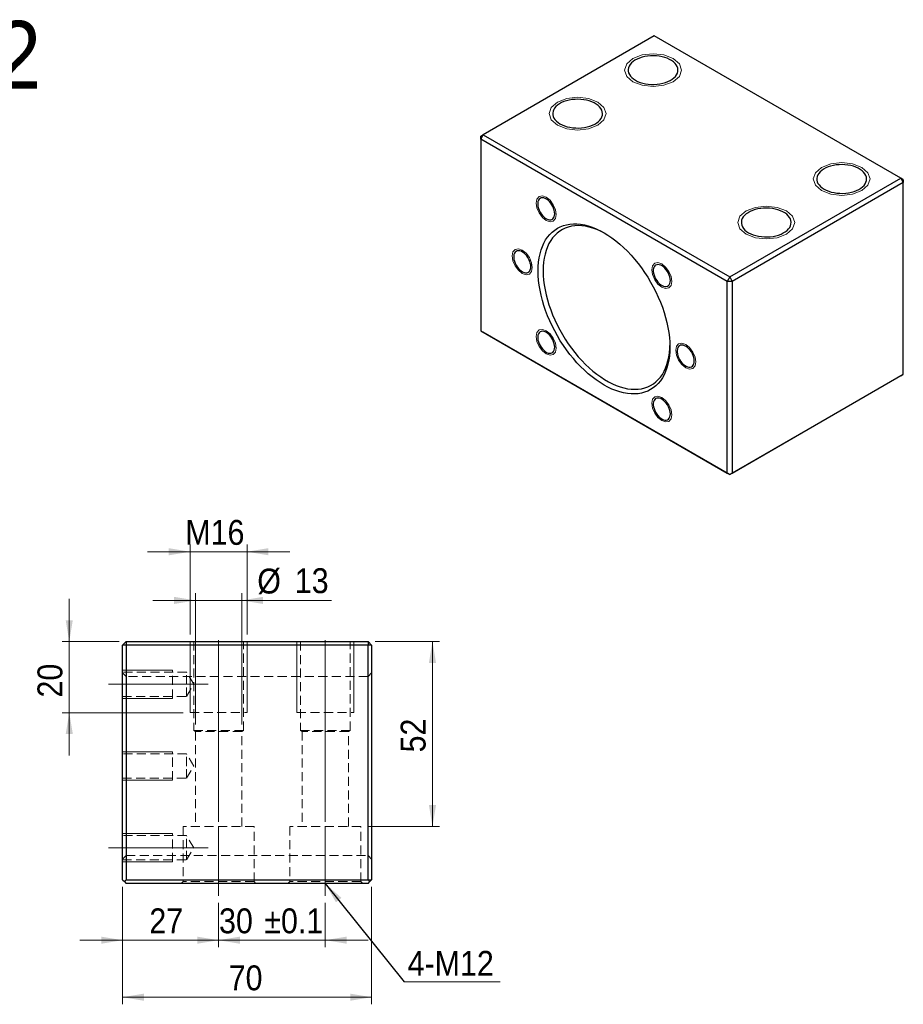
# Model space of a CAD drawing. Header units: millimetres. Extents: x 61 to 548, y 106 to 383.
# Tile 2 of 2: x 299 to 548, y 107 to 383. Entities that reach past the tile are written whole.
import ezdxf

# ---------------------------------------------------------------- set-up
doc = ezdxf.new("R2010")
doc.units = ezdxf.units.MM
doc.header["$LTSCALE"] = 2
doc.linetypes.add('CENTERX2', pattern=[20.32, 12.7, -2.54, 2.54, -2.54])
doc.linetypes.add('HIDDEN', pattern=[1.905, 1.27, -0.635])
doc.styles.add('SLDTEXTSTYLE0', font='GOTHIC.TTF', dxfattribs={"width": 0.913})
doc.styles.get("Standard").update_dxf_attribs({"font": 'GOTHIC.TTF'})
doc.dimstyles.new('SLDDIMSTYLE0', dxfattribs={"dimtxt": 7, "dimasz": 6, "dimexe": 0, "dimexo": 0.0625, "dimgap": 1.75, "dimtad": 1, "dimdec": 1, "dimrnd": 1e-09, "dimzin": 12, "dimdsep": 46, "dimtxsty": 'SLDTEXTSTYLE0', "dimsah": 1, "dimcen": 0.09, "dimadec": 0, "dimazin": 3, "dimtol": 1, "dimtp": 0.1, "dimtm": 0.1, "dimtfac": 1, "dimtdec": 1, "dimtmove": 0, "dimatfit": 0, "dimfxl": 0, "dimfrac": 2, "dimtolj": 1, "dimarcsym": 0})
doc.dimstyles.new('SLDDIMSTYLE5', dxfattribs={"dimtxt": 7, "dimasz": 6, "dimexe": 0, "dimexo": 0.0625, "dimgap": 1.75, "dimtad": 1, "dimrnd": 1e-09, "dimzin": 12, "dimdsep": 46, "dimtxsty": 'SLDTEXTSTYLE0', "dimsah": 1, "dimcen": 0.09, "dimadec": 0, "dimazin": 3, "dimtfac": 1, "dimtofl": 0, "dimtmove": 0, "dimatfit": 3, "dimfxl": 0, "dimfrac": 2, "dimtolj": 1, "dimtzin": 12, "dimarcsym": 0})
doc.dimstyles.new('SLDDIMSTYLE7', dxfattribs={"dimtxt": 0.18, "dimasz": 6, "dimexe": 0, "dimexo": 0.0625, "dimgap": 0, "dimtad": 0, "dimtih": 1, "dimtoh": 1, "dimdec": 0, "dimrnd": 1e-09, "dimzin": 0, "dimdsep": 46, "dimtxsty": 'Standard', "dimsah": 1, "dimcen": 0.09, "dimadec": 0, "dimazin": 0, "dimtfac": 6, "dimtdec": 0, "dimtofl": 0, "dimtmove": 0, "dimatfit": 3, "dimfxl": 0, "dimfrac": 2, "dimtolj": 1, "dimtzin": 0, "dimarcsym": 0})
doc.dimstyles.new('SLDDIMSTYLE8', dxfattribs={"dimtxt": 7, "dimasz": 6, "dimexe": 0, "dimexo": 0.0625, "dimgap": 1.75, "dimtad": 1, "dimrnd": 1e-09, "dimzin": 12, "dimdsep": 46, "dimtxsty": 'SLDTEXTSTYLE0', "dimsah": 1, "dimcen": 0.09, "dimadec": 0, "dimazin": 3, "dimtfac": 1, "dimtmove": 0, "dimatfit": 0, "dimfxl": 0, "dimfrac": 2, "dimtolj": 1, "dimtzin": 12, "dimarcsym": 0})

# ---------------------------------------------------------------- blocks, each defined once
blk = doc.blocks.new('_D_8')
at = {"color": 7, "linetype": 'Continuous', "lineweight": 18}
for p, q in [((328.03, 139.65), (328.03, 122.68)), ((355.03, 135.15), (355.03, 122.68)), ((328.03, 124.68), (316.03, 124.68)), ((328.03, 124.68), (355.03, 124.68)), ((355.03, 124.68), (367.03, 124.68))]:
    blk.add_line(p, q, dxfattribs=at)
for points in [[(328.03, 124.68), (322.03, 125.68), (322.03, 123.68)], [(355.03, 124.68), (361.03, 123.68), (361.03, 125.68)]]:
    blk.add_solid(points, dxfattribs=at)
at = {"color": 7, "linetype": 'Continuous', "lineweight": 18, "insert": (335.56, 133.62), "char_height": 7, "attachment_point": 1, "style": 'SLDTEXTSTYLE0'}
blk.add_mtext('27', dxfattribs=at)
blk = doc.blocks.new('_D_9')
at = {"color": 7, "linetype": 'Continuous', "lineweight": 18}
for p, q in [((355.03, 135.15), (355.03, 122.68)), ((385.03, 135.15), (385.03, 122.68)), ((355.03, 124.68), (343.03, 124.68)), ((355.03, 124.68), (385.03, 124.68)), ((385.03, 124.68), (397.03, 124.68))]:
    blk.add_line(p, q, dxfattribs=at)
for points in [[(355.03, 124.68), (349.03, 125.68), (349.03, 123.68)], [(385.03, 124.68), (391.03, 123.68), (391.03, 125.68)]]:
    blk.add_solid(points, dxfattribs=at)
at = {"color": 7, "linetype": 'Continuous', "lineweight": 18, "char_height": 7, "attachment_point": 1, "style": 'SLDTEXTSTYLE0'}
for s, insert in [('30', (355.15, 133.62)), (' ±0.1', (365.5, 133.62))]:
    blk.add_mtext(s, dxfattribs=dict(at, insert=insert))
blk = doc.blocks.new('_D_10')
at = {"color": 7, "linetype": 'Continuous', "lineweight": 18}
for p, q in [((328.03, 139.65), (328.03, 106.65)), ((398.03, 139.65), (398.03, 106.65)), ((328.03, 108.65), (398.03, 108.65))]:
    blk.add_line(p, q, dxfattribs=at)
for points in [[(328.03, 108.65), (334.03, 107.65), (334.03, 109.65)], [(398.03, 108.65), (392.03, 109.65), (392.03, 107.65)]]:
    blk.add_solid(points, dxfattribs=at)
at = {"color": 7, "linetype": 'Continuous', "lineweight": 18, "insert": (357.86, 117.59), "char_height": 7, "attachment_point": 1, "style": 'SLDTEXTSTYLE0'}
blk.add_mtext('70', dxfattribs=at)
blk = doc.blocks.new('_D_11')
at = {"color": 7, "linetype": 'Continuous', "lineweight": 18}
for p, q in [((347.03, 210.65), (347.03, 235.9)), ((363.03, 210.65), (363.03, 235.9)), ((347.03, 233.9), (335.03, 233.9)), ((347.03, 233.9), (363.03, 233.9)), ((363.03, 233.9), (375.03, 233.9))]:
    blk.add_line(p, q, dxfattribs=at)
for points in [[(347.03, 233.9), (341.03, 234.9), (341.03, 232.9)], [(363.03, 233.9), (369.03, 232.9), (369.03, 234.9)]]:
    blk.add_solid(points, dxfattribs=at)
at = {"color": 7, "linetype": 'Continuous', "lineweight": 18, "insert": (345.67, 242.84), "char_height": 7, "attachment_point": 1, "style": 'SLDTEXTSTYLE0'}
blk.add_mtext('M16', dxfattribs=at)
blk = doc.blocks.new('_D_12')
at = {"color": 7, "linetype": 'Continuous', "lineweight": 18}
for p, q in [((313.04, 208.65), (313.04, 220.65)), ((327.03, 208.65), (311.04, 208.65)), ((313.04, 208.65), (313.04, 188.65)), ((345.03, 188.65), (311.04, 188.65)), ((313.04, 188.65), (313.04, 176.65))]:
    blk.add_line(p, q, dxfattribs=at)
for points in [[(313.04, 208.65), (314.04, 214.65), (312.04, 214.65)], [(313.04, 188.65), (312.04, 182.65), (314.04, 182.65)]]:
    blk.add_solid(points, dxfattribs=at)
at = {"color": 7, "linetype": 'Continuous', "lineweight": 18, "insert": (304.1, 192.91), "char_height": 7, "attachment_point": 1, "rotation": 90, "style": 'SLDTEXTSTYLE0'}
blk.add_mtext('20', dxfattribs=at)
blk = doc.blocks.new('_D_13')
at = {"color": 7, "linetype": 'Continuous', "lineweight": 18}
for p, q in [((399.03, 208.65), (417.16, 208.65)), ((415.16, 208.65), (415.16, 156.65)), ((397.03, 156.65), (417.16, 156.65))]:
    blk.add_line(p, q, dxfattribs=at)
for points in [[(415.16, 208.65), (414.16, 202.65), (416.16, 202.65)], [(415.16, 156.65), (416.16, 162.65), (414.16, 162.65)]]:
    blk.add_solid(points, dxfattribs=at)
at = {"color": 7, "linetype": 'Continuous', "lineweight": 18, "insert": (406.22, 177.48), "char_height": 7, "attachment_point": 1, "rotation": 90, "style": 'SLDTEXTSTYLE0'}
blk.add_mtext('52', dxfattribs=at)
blk = doc.blocks.new('_D_14')
at = {"color": 7, "linetype": 'Continuous', "lineweight": 18}
for p, q in [((348.53, 185.35), (348.53, 222.21)), ((361.53, 185.35), (361.53, 222.21)), ((348.53, 220.21), (336.53, 220.21)), ((348.53, 220.21), (361.53, 220.21)), ((361.53, 220.21), (386.8, 220.21))]:
    blk.add_line(p, q, dxfattribs=at)
for points in [[(348.53, 220.21), (342.53, 221.21), (342.53, 219.21)], [(361.53, 220.21), (367.53, 219.21), (367.53, 221.21)]]:
    blk.add_solid(points, dxfattribs=at)
at = {"color": 7, "linetype": 'Continuous', "lineweight": 18, "char_height": 7, "attachment_point": 1, "style": 'SLDTEXTSTYLE0'}
for s, insert in [('%%c', (365.9, 229.15)), ('13', (376.45, 229.26))]:
    blk.add_mtext(s, dxfattribs=dict(at, insert=insert))
blk = doc.blocks.new('SW_NOTE_1')
at = {"color": 0, "linetype": 'Continuous', "lineweight": 0}
blk.add_line((26.95, 0), (0, 0), dxfattribs=at)
at = {"color": 0, "linetype": 'Continuous', "lineweight": 0, "insert": (0.98, 8.71), "char_height": 7, "attachment_point": 1, "style": 'SLDTEXTSTYLE0'}
blk.add_mtext('4-M12', dxfattribs=at)

msp = doc.modelspace()

# ---------------------------------------------------------------- linework, layer by layer
at = {"color": 7, "linetype": 'Continuous', "lineweight": 25}
for p, q in [((477.520796, 378.911262), (429.437532, 351.153384)), ((546.817258, 338.907265), (477.520796, 378.911262)), ((429.437532, 351.153384), (428.730424, 350.74505)), ((428.730426, 349.928641), (428.730424, 350.74505)), ((428.730426, 349.928641), (429.437532, 351.153384)), ((498.026889, 309.924645), (428.730426, 349.928641)), ((428.730426, 349.928641), (428.730426, 296.036945)), ((429.437532, 351.153384), (498.733995, 311.149388)), ((498.733995, 311.149388), (546.817258, 338.907265)), ((546.817258, 338.907265), (547.524367, 337.682521)), ((547.524364, 338.498929), (546.817258, 338.907265)), ((547.524364, 338.498929), (547.524367, 337.682521)), ((547.524367, 337.682521), (499.441103, 309.924643)), ((547.524367, 283.790824), (547.524367, 337.682521)), ((498.733995, 311.149388), (498.026889, 309.924645)), ((498.733995, 311.149388), (499.441103, 309.924643)), ((499.441103, 309.924643), (498.026889, 309.924645)), ((498.026889, 256.032949), (498.026889, 309.924645)), ((499.441103, 309.924643), (499.441103, 256.032947)), ((428.730426, 296.036945), (498.026889, 256.032949)), ((428.730426, 296.036882), (428.730426, 296.036945)), ((428.730426, 296.036882), (429.437532, 295.628609)), ((498.733995, 255.624613), (429.437532, 295.628609)), ((546.817258, 283.38249), (498.733995, 255.624613)), ((499.441103, 256.032947), (547.524367, 283.790824)), ((546.817258, 283.38249), (547.524364, 283.79076)), ((547.524367, 283.790824), (547.524364, 283.79076)), ((498.026889, 256.032949), (498.733997, 255.62468)), ((498.733997, 255.62468), (498.733995, 255.624613)), ((498.733997, 255.62468), (499.441103, 256.032947)), ((329.033137, 208.652602), (328.033139, 207.652603)), ((328.033139, 141.6526), (328.033139, 207.652603)), ((329.033137, 207.652603), (328.033139, 207.652603)), ((329.033137, 208.652602), (397.033141, 208.652602)), ((329.033137, 208.652602), (329.033137, 207.652603)), ((397.033141, 207.652603), (329.033137, 207.652603)), ((329.033137, 207.652603), (329.033137, 141.6526)), ((397.033141, 208.652602), (397.033141, 207.652603)), ((398.033139, 207.652603), (397.033141, 208.652602)), ((398.033139, 207.652603), (397.033141, 207.652603)), ((397.033141, 141.6526), (397.033141, 207.652603)), ((398.033139, 207.652603), (398.033139, 141.6526)), ((328.033139, 141.6526), (328.53314, 141.152603)), ((328.53314, 141.152603), (329.033137, 141.6526)), ((329.033137, 141.6526), (397.033141, 141.6526)), ((397.033141, 141.6526), (397.533138, 141.152603)), ((397.533138, 141.152603), (398.033139, 141.6526)), ((328.53314, 141.152603), (329.033137, 140.652602)), ((397.033141, 140.652602), (329.033137, 140.652602)), ((397.033141, 140.652602), (397.533138, 141.152603))]:
    msp.add_line(p, q, dxfattribs=at)
at = {"color": 7, "linetype": 'CENTERX2', "lineweight": 18}
for p, q in [((355.033139, 183.652601), (355.033139, 212.652601)), ((385.033139, 183.652601), (385.033139, 212.652601)), ((346.033139, 196.633572), (324.033139, 196.633572)), ((346.033139, 196.633572), (352.076065, 196.633572)), ((355.033139, 183.652601), (355.033139, 183.352171)), ((355.033139, 183.352171), (355.033139, 156.652601)), ((385.033139, 183.652601), (385.033139, 183.352171)), ((385.033139, 183.352171), (385.033139, 156.652601)), ((355.033139, 156.652601), (355.033139, 137.152601)), ((385.033139, 156.652601), (385.033139, 137.152601)), ((346.033139, 150.671631), (324.033139, 150.671631)), ((346.033139, 150.671631), (352.076065, 150.671631))]:
    msp.add_line(p, q, dxfattribs=at)
at = {"color": 7, "linetype": 'Continuous', "lineweight": 18}
for p, q in [((347.033139, 208.652601), (347.033139, 188.652601)), ((347.033139, 208.652601), (347.033139, 188.652601)), ((363.033139, 208.652601), (363.033139, 188.652601)), ((363.033139, 208.652601), (363.033139, 188.652601)), ((377.033139, 208.652601), (377.033139, 188.652601)), ((377.033139, 208.652601), (377.033139, 188.652601)), ((393.033139, 208.652601), (393.033139, 188.652601)), ((393.033139, 208.652601), (393.033139, 188.652601)), ((328.033139, 200.633572), (342.033139, 200.633572)), ((328.033139, 200.633572), (342.033139, 200.633572)), ((328.033139, 192.633572), (342.033139, 192.633572)), ((328.033139, 192.633572), (342.033139, 192.633572)), ((328.033139, 177.652601), (342.033139, 177.652601)), ((328.033139, 177.652601), (342.033139, 177.652601)), ((328.033139, 169.652601), (342.033139, 169.652601)), ((328.033139, 169.652601), (342.033139, 169.652601)), ((328.033139, 154.671631), (342.033139, 154.671631)), ((328.033139, 154.671631), (342.033139, 154.671631)), ((328.033139, 146.671631), (342.033139, 146.671631)), ((328.033139, 146.671631), (342.033139, 146.671631))]:
    msp.add_line(p, q, dxfattribs=at)
at = {"color": 7, "linetype": 'HIDDEN', "lineweight": 18}
for p, q in [((348.033139, 208.652602), (348.033139, 183.652601)), ((362.033139, 183.652601), (362.033139, 208.652602)), ((378.033139, 208.652602), (378.033139, 183.652601)), ((392.033138, 183.652601), (392.033138, 208.652602)), ((346.033138, 200.033573), (328.033139, 200.033573)), ((329.033137, 198.852602), (328.033139, 199.852602)), ((342.033139, 192.633572), (342.033139, 200.633572)), ((342.033139, 192.633572), (342.033139, 200.633572)), ((346.033138, 196.633573), (346.033138, 200.033573)), ((348.076065, 196.633573), (346.033138, 200.033573)), ((398.033139, 199.852602), (397.033141, 198.852602)), ((397.033141, 198.852602), (329.033137, 198.852602)), ((346.033138, 193.233571), (346.033138, 196.633573)), ((346.033138, 193.233571), (348.076065, 196.633573)), ((328.033139, 193.233571), (346.033138, 193.233571)), ((347.033139, 188.652601), (363.033139, 188.652601)), ((347.033139, 188.652601), (363.033139, 188.652601)), ((377.033139, 188.652601), (393.033139, 188.652601)), ((377.033139, 188.652601), (393.033139, 188.652601)), ((348.033139, 183.652601), (362.033139, 183.652601)), ((348.033139, 183.652601), (348.533139, 183.352171)), ((361.533139, 183.352171), (348.533139, 183.352171)), ((348.533139, 183.352171), (348.533139, 156.652601)), ((361.533139, 183.352171), (362.033139, 183.652601)), ((361.533139, 156.652601), (361.533139, 183.352171)), ((378.033139, 183.652601), (392.033138, 183.652601)), ((378.033139, 183.652601), (378.533139, 183.352171)), ((391.533139, 183.352171), (378.533139, 183.352171)), ((378.533139, 183.352171), (378.533139, 156.652601)), ((391.533139, 183.352171), (392.033138, 183.652601)), ((391.533139, 156.652601), (391.533139, 183.352171)), ((342.033139, 169.652601), (342.033139, 177.652601)), ((342.033139, 169.652601), (342.033139, 177.652601)), ((346.033138, 177.052602), (328.033139, 177.052602)), ((346.033138, 173.652601), (346.033138, 177.052602)), ((348.076065, 173.652601), (346.033138, 177.052602)), ((346.033138, 170.252601), (346.033138, 173.652601)), ((346.033138, 170.252601), (348.076065, 173.652601)), ((328.033139, 170.252601), (346.033138, 170.252601)), ((365.033139, 156.652601), (345.03314, 156.652601)), ((345.03314, 156.652601), (345.03314, 141.152603)), ((365.033139, 141.152603), (365.033139, 156.652601)), ((395.033141, 156.652601), (375.033139, 156.652601)), ((375.033139, 156.652601), (375.033139, 141.152603)), ((395.033141, 141.152603), (395.033141, 156.652601)), ((346.033138, 154.071632), (328.033139, 154.071632)), ((342.033139, 146.671631), (342.033139, 154.671631)), ((342.033139, 146.671631), (342.033139, 154.671631)), ((346.033138, 150.67163), (346.033138, 154.071632)), ((348.076065, 150.67163), (346.033138, 154.071632)), ((346.033138, 147.27163), (346.033138, 150.67163)), ((346.033138, 147.27163), (348.076065, 150.67163)), ((328.033139, 147.452601), (329.033137, 148.452601)), ((328.033139, 147.27163), (346.033138, 147.27163)), ((329.033137, 148.452601), (397.033141, 148.452601)), ((397.033141, 148.452601), (398.033139, 147.452601)), ((398.033139, 141.6526), (397.033141, 141.6526)), ((345.03314, 141.152603), (344.533139, 140.652602)), ((365.033139, 141.152603), (345.03314, 141.152603)), ((365.533139, 140.652602), (365.033139, 141.152603)), ((375.033139, 141.152603), (374.533139, 140.652602)), ((395.033141, 141.152603), (375.033139, 141.152603)), ((395.533138, 140.652602), (395.033141, 141.152603))]:
    msp.add_line(p, q, dxfattribs=at)
at = {"color": 7, "linetype": 'Continuous', "lineweight": 18, "flags": 128}
for points in [[(471.510386, 366.052833), (469.776204, 367.551118), (469.16724, 369.318466), (469.776204, 371.085813), (471.510386, 372.584098), (474.105773, 373.58522), (477.16724, 373.936768), (480.228707, 373.58522), (482.824094, 372.584098), (484.558276, 371.085813), (485.16724, 369.318466), (484.558276, 367.551118), (482.824094, 366.052833), (480.228707, 365.051711), (477.16724, 364.700164), (474.105773, 365.051711), (471.510386, 366.052833)], [(450.297182, 353.806712), (448.563, 355.304997), (447.954037, 357.072344), (448.563, 358.839692), (450.297182, 360.337977), (452.892569, 361.339099), (455.954037, 361.690646), (459.015504, 361.339099), (461.610891, 360.337977), (463.345073, 358.839692), (463.954037, 357.072344), (463.345073, 355.304997), (461.610891, 353.806712), (459.015504, 352.80559), (455.954037, 352.454042), (452.892569, 352.80559), (450.297182, 353.806712)], [(524.543394, 335.437529), (522.809212, 336.935814), (522.200249, 338.703162), (522.809212, 340.470509), (524.543394, 341.968794), (527.138781, 342.969916), (530.200249, 343.321463), (533.261716, 342.969916), (535.857103, 341.968794), (537.591285, 340.470509), (538.200249, 338.703162), (537.591285, 336.935814), (535.857103, 335.437529), (533.261716, 334.436407), (530.200249, 334.08486), (527.138781, 334.436407), (524.543394, 335.437529)], [(447.128658, 333.576243), (448.21105, 332.702769), (449.128658, 331.46503), (449.741784, 330.051461), (449.957085, 328.677263), (449.741784, 327.551648), (449.128658, 326.845978), (448.21105, 326.667687), (447.128658, 327.043916), (446.046266, 327.91739), (445.128658, 329.155129), (444.515532, 330.568699), (444.300231, 331.942896), (444.515532, 333.068512), (445.128658, 333.774181), (446.046266, 333.952473), (447.128658, 333.576243)], [(503.330191, 323.191408), (501.596009, 324.689692), (500.987045, 326.45704), (501.596009, 328.224388), (503.330191, 329.722672), (505.925578, 330.723794), (508.987045, 331.075342), (512.048513, 330.723794), (514.643899, 329.722672), (516.378081, 328.224388), (516.987045, 326.45704), (516.378081, 324.689692), (514.643899, 323.191408), (512.048513, 322.190286), (508.987045, 321.838738), (505.925578, 322.190286), (503.330191, 323.191408)], [(440.397687, 318.697049), (441.48008, 317.823576), (442.397687, 316.585837), (443.010813, 315.172267), (443.226115, 313.79807), (443.010813, 312.672454), (442.397687, 311.966784), (441.48008, 311.788493), (440.397687, 312.164723), (439.315295, 313.038196), (438.397687, 314.275935), (437.784561, 315.689505), (437.56926, 317.063702), (437.784561, 318.189318), (438.397687, 318.894988), (439.315295, 319.073279), (440.397687, 318.697049)], [(479.628658, 308.282066), (478.546266, 309.155539), (477.628658, 310.393278), (477.015532, 311.806848), (476.800231, 313.181045), (477.015532, 314.306661), (477.628658, 315.012331), (478.546266, 315.190622), (479.628658, 314.814392), (480.71105, 313.940919), (481.628658, 312.70318), (482.241784, 311.28961), (482.457085, 309.915413), (482.241784, 308.789797), (481.628658, 308.084127), (480.71105, 307.905836), (479.628658, 308.282066)], [(447.128658, 296.046442), (448.21105, 295.172969), (449.128658, 293.93523), (449.741784, 292.52166), (449.957085, 291.147463), (449.741784, 290.021847), (449.128658, 289.316178), (448.21105, 289.137886), (447.128658, 289.514116), (446.046266, 290.38759), (445.128658, 291.625328), (444.515532, 293.038898), (444.300231, 294.413095), (444.515532, 295.538711), (445.128658, 296.244381), (446.046266, 296.422672), (447.128658, 296.046442)], [(486.359628, 285.631459), (485.277236, 286.504933), (484.359628, 287.742672), (483.746502, 289.156241), (483.531201, 290.530439), (483.746502, 291.656054), (484.359628, 292.361724), (485.277236, 292.540015), (486.359628, 292.163786), (487.44202, 291.290312), (488.359628, 290.052573), (488.972754, 288.639003), (489.188055, 287.264806), (488.972754, 286.13919), (488.359628, 285.433521), (487.44202, 285.255229), (486.359628, 285.631459)], [(479.628658, 270.752265), (478.546266, 271.625739), (477.628658, 272.863478), (477.015532, 274.277048), (476.800231, 275.651245), (477.015532, 276.776861), (477.628658, 277.48253), (478.546266, 277.660822), (479.628658, 277.284592), (480.71105, 276.411118), (481.628658, 275.173379), (482.241784, 273.75981), (482.457085, 272.385612), (482.241784, 271.259997), (481.628658, 270.554327), (480.71105, 270.376036), (479.628658, 270.752265)]]:
    msp.add_lwpolyline(points, dxfattribs=at)
at = {"color": 7, "linetype": 'Continuous', "lineweight": 25, "flags": 128}
for points in [[(472.217491, 366.461038), (472.837656, 366.143137), (473.5186, 365.86981), (474.250759, 365.644895), (475.023862, 365.471549), (475.827053, 365.352205), (476.649057, 365.288539), (477.478334, 365.281444), (478.303243, 365.331021), (479.112208, 365.436571), (479.893869, 365.596616), (480.637252, 365.808908), (481.331926, 366.070465), (481.968136, 366.377617), (482.536953, 366.726053), (483.03039, 367.110881), (483.441522, 367.526697), (483.764576, 367.967667), (483.995018, 368.427598), (484.129612, 368.900036), (484.16647, 369.378347), (484.105076, 369.855818), (483.946289, 370.325745), (483.692339, 370.781532), (483.34679, 371.216782), (482.914495, 371.625382), (482.401519, 372.001601), (481.815067, 372.340152), (481.16337, 372.636285), (480.455577, 372.885844), (479.70162, 373.085325), (478.912088, 373.231928), (478.098063, 373.323593), (477.270966, 373.359037), (476.44242, 373.337758), (475.624045, 373.260058), (474.827334, 373.127027), (474.06347, 372.940531), (473.343176, 372.70319), (472.676563, 372.418335), (472.072988, 372.089965), (471.540927, 371.722688), (471.087848, 371.321661), (470.720109, 370.892515), (470.442873, 370.441272), (470.260033, 369.974268), (470.174156, 369.498056), (470.186446, 369.019325), (470.296731, 368.544792), (470.503463, 368.08112), (470.80374, 367.634817), (471.193345, 367.212151), (471.666811, 366.819051), (472.217491, 366.461038)], [(451.004288, 354.214917), (451.624452, 353.897015), (452.305396, 353.623688), (453.037556, 353.398774), (453.810659, 353.225427), (454.613849, 353.106083), (455.435853, 353.042417), (456.26513, 353.035322), (457.090039, 353.0849), (457.899005, 353.19045), (458.680665, 353.350494), (459.424049, 353.562786), (460.118722, 353.824343), (460.754933, 354.131496), (461.323749, 354.479931), (461.817186, 354.864759), (462.228318, 355.280575), (462.551372, 355.721545), (462.781814, 356.181476), (462.916409, 356.653914), (462.953267, 357.132226), (462.891872, 357.609696), (462.733086, 358.079623), (462.479136, 358.535411), (462.133587, 358.970661), (461.701292, 359.379261), (461.188316, 359.755479), (460.601864, 360.094031), (459.950167, 360.390164), (459.242374, 360.639722), (458.488417, 360.839204), (457.698885, 360.985806), (456.884859, 361.077471), (456.057763, 361.112915), (455.229216, 361.091636), (454.410842, 361.013936), (453.61413, 360.880905), (452.850267, 360.694409), (452.129972, 360.457068), (451.463359, 360.172213), (450.859785, 359.843843), (450.327723, 359.476567), (449.874645, 359.075539), (449.506906, 358.646393), (449.22967, 358.19515), (449.046829, 357.728146), (448.960952, 357.251935), (448.973242, 356.773203), (449.083527, 356.29867), (449.290259, 355.834998), (449.590537, 355.388696), (449.980142, 354.966029), (450.453607, 354.57293), (451.004288, 354.214917)], [(525.250502, 335.845733), (525.870667, 335.527832), (526.551608, 335.254506), (527.283767, 335.029591), (528.05687, 334.856245), (528.860061, 334.736901), (529.682065, 334.673235), (530.511342, 334.66614), (531.336253, 334.715716), (532.145216, 334.821267), (532.926877, 334.981312), (533.67026, 335.193604), (534.364935, 335.45516), (535.001146, 335.762312), (535.569961, 336.110749), (536.063398, 336.495577), (536.474528, 336.911393), (536.797584, 337.352363), (537.028026, 337.812294), (537.162621, 338.284732), (537.199481, 338.763042), (537.138084, 339.240514), (536.979298, 339.710441), (536.725347, 340.166228), (536.379798, 340.601478), (535.947503, 341.010078), (535.43453, 341.386295), (534.848078, 341.724847), (534.196378, 342.020981), (533.488585, 342.27054), (532.734628, 342.470021), (531.945096, 342.616624), (531.131071, 342.708289), (530.303977, 342.743731), (529.475428, 342.722454), (528.657053, 342.644754), (527.860342, 342.511723), (527.096477, 342.325227), (526.376184, 342.087886), (525.709571, 341.803031), (525.105997, 341.47466), (524.573936, 341.107384), (524.120856, 340.706357), (523.753117, 340.277211), (523.475881, 339.825968), (523.293044, 339.358962), (523.207164, 338.882752), (523.219454, 338.404021), (523.329739, 337.929488), (523.536471, 337.465816), (523.836748, 337.019513), (524.226353, 336.596847), (524.699822, 336.203746), (525.250502, 335.845733)], [(449.532821, 328.922186), (449.498239, 329.411336), (449.395488, 329.926342), (449.227525, 330.452387), (448.999183, 330.974337), (448.717027, 331.47718), (448.389178, 331.946445), (448.025065, 332.368636), (447.635165, 332.731606), (447.230693, 333.024913), (446.823286, 333.240119), (446.424664, 333.371034), (446.046294, 333.413891), (445.699062, 333.367456), (445.392958, 333.233066), (445.136785, 333.014587), (444.937915, 332.718304), (444.802069, 332.352741), (444.733155, 331.928415), (444.733155, 331.457532), (444.802069, 330.95364), (444.937915, 330.431232), (445.136785, 329.905339), (445.392958, 329.39109), (445.699062, 328.903279), (446.046294, 328.455939), (446.424664, 328.06194), (446.823286, 327.732614), (447.230693, 327.477438), (447.635165, 327.303752), (448.025065, 327.216553), (448.389178, 327.218348), (448.717027, 327.309089), (448.999183, 327.486159), (449.227525, 327.744471), (449.395488, 328.07659), (449.498239, 328.472963), (449.532821, 328.922186)], [(504.037299, 323.599611), (504.657463, 323.28171), (505.338404, 323.008384), (506.070564, 322.78347), (506.843667, 322.610123), (507.646857, 322.490779), (508.468861, 322.427113), (509.298138, 322.420019), (510.12305, 322.469594), (510.932013, 322.575146), (511.713673, 322.735191), (512.457057, 322.947482), (513.151731, 323.209039), (513.787943, 323.516191), (514.356757, 323.864627), (514.850194, 324.249455), (515.261325, 324.665272), (515.58438, 325.106241), (515.814822, 325.566173), (515.949417, 326.03861), (515.986278, 326.51692), (515.924881, 326.994392), (515.766094, 327.464319), (515.512144, 327.920107), (515.166595, 328.355357), (514.7343, 328.763957), (514.221327, 329.140174), (513.634874, 329.478725), (512.983175, 329.77486), (512.275382, 330.024419), (511.521425, 330.2239), (510.731893, 330.370502), (509.917867, 330.462167), (509.090774, 330.49761), (508.262224, 330.476332), (507.44385, 330.398632), (506.647138, 330.265601), (505.883273, 330.079106), (505.16298, 329.841764), (504.496367, 329.556909), (503.892794, 329.228539), (503.360733, 328.861262), (502.907653, 328.460235), (502.539914, 328.031089), (502.262678, 327.579846), (502.07984, 327.11284), (501.993961, 326.636631), (502.00625, 326.157899), (502.116535, 325.683366), (502.323267, 325.219694), (502.623545, 324.773392), (503.01315, 324.350725), (503.486618, 323.957624), (504.037299, 323.599611)], [(481.904855, 291.469308), (481.871055, 290.197121), (481.769779, 288.9686), (481.601394, 287.78823), (481.366518, 286.660315), (481.066005, 285.588973), (480.700953, 284.578113), (480.272695, 283.631421), (479.782791, 282.752355), (479.233031, 281.94412), (478.62542, 281.209667), (477.962175, 280.551674), (477.245716, 279.972544), (476.478658, 279.474388), (475.663799, 279.059026), (474.804114, 278.727972), (473.902738, 278.482434), (472.96296, 278.323309), (471.988211, 278.251177), (470.982047, 278.2663), (469.948138, 278.368627), (468.890258, 278.557779), (467.812267, 278.833069), (466.718098, 279.193493), (465.611744, 279.637733), (464.497242, 280.164171), (463.378658, 280.770885), (462.260074, 281.455661), (461.145571, 282.216), (460.039217, 283.049128), (458.945048, 283.952005), (457.867057, 284.921337), (456.809178, 285.953587), (455.775269, 287.044986), (454.769104, 288.191556), (453.794355, 289.389109), (452.854578, 290.633278), (451.953202, 291.919523), (451.093516, 293.243148), (450.278657, 294.599326), (449.511599, 295.983109), (448.795141, 297.389444), (448.131896, 298.813203), (447.524284, 300.24919), (446.974525, 301.692164), (446.48462, 303.136861), (446.056362, 304.578009), (445.69131, 306.01035), (445.390798, 307.428656), (445.155921, 308.827754), (444.987537, 310.202537), (444.88626, 311.547988), (444.85246, 312.8592), (444.88626, 314.131387), (444.987537, 315.359908), (445.155921, 316.540278), (445.390798, 317.668193), (445.69131, 318.739535), (446.056362, 319.750395), (446.48462, 320.697087), (446.974525, 321.576153), (447.524284, 322.384388), (448.131896, 323.118842), (448.795141, 323.776834), (449.511599, 324.355964), (450.278657, 324.85412), (451.093516, 325.269483), (451.953202, 325.600537), (452.854578, 325.846074), (453.794355, 326.005199), (454.769104, 326.077331), (455.775269, 326.062208), (456.809178, 325.959882), (457.867057, 325.77073), (458.945048, 325.495439), (460.039217, 325.135016), (461.145571, 324.690775), (462.260074, 324.164337), (463.378658, 323.557624), (464.497242, 322.872847), (465.611744, 322.112509), (466.718098, 321.27938), (467.812267, 320.376503), (468.890258, 319.407171), (469.948138, 318.374921), (470.982047, 317.283522), (471.988211, 316.136952), (472.96296, 314.939399), (473.902738, 313.69523), (474.804114, 312.408986), (475.663799, 311.08536), (476.478658, 309.729182), (477.245716, 308.345399), (477.962175, 306.939064), (478.62542, 305.515305), (479.233031, 304.079318), (479.782791, 302.636344), (480.272695, 301.191647), (480.700953, 299.750499), (481.066005, 298.318158), (481.366518, 296.899852), (481.601394, 295.500755), (481.769779, 294.125972), (481.871055, 292.78052), (481.904855, 291.469308)], [(463.738602, 323.345792), (463.537023, 323.456307), (462.441625, 324.01065), (461.352463, 324.483669), (460.27367, 324.873572), (459.209338, 325.178879), (458.163503, 325.398433), (457.140133, 325.531399), (456.143111, 325.577275), (455.176218, 325.535885), (454.243121, 325.407387), (453.347362, 325.192268), (452.492336, 324.891346), (451.68129, 324.505758), (450.917297, 324.036971), (450.203255, 323.486762), (449.541876, 322.857218), (448.935666, 322.150726), (448.386928, 321.369968), (447.897738, 320.517904), (447.469956, 319.597767), (447.105204, 318.613046), (446.804864, 317.567479), (446.570076, 316.465031), (446.401732, 315.309883), (446.300469, 314.106418), (446.266672, 312.8592), (446.300469, 311.572961), (446.401732, 310.25258), (446.570076, 308.903066), (446.804864, 307.529538), (447.105204, 306.137205), (447.469956, 304.731351), (447.897738, 303.317307), (448.386928, 301.900437), (448.935666, 300.486118), (449.541876, 299.079712), (450.203255, 297.686556), (450.917297, 296.311932), (451.68129, 294.961057), (452.492336, 293.639055), (453.347362, 292.350941), (454.243121, 291.101601), (455.176218, 289.895772), (456.143111, 288.738031), (457.140133, 287.63277), (458.163503, 286.584179), (459.209338, 285.596238), (460.27367, 284.672692), (461.352463, 283.817046), (462.441625, 283.032547), (463.537023, 282.32217), (464.634503, 281.688608), (465.729902, 281.134265), (466.819063, 280.661245), (467.897856, 280.271343), (468.962189, 279.966036), (470.008024, 279.746482), (471.031393, 279.613516), (472.028415, 279.56764), (472.995309, 279.60903), (473.928405, 279.737528), (474.824165, 279.952647), (475.67919, 280.253569), (476.490237, 280.639157), (477.25423, 281.107944), (477.968271, 281.658153), (478.62965, 282.287697), (479.23586, 282.994188), (479.784599, 283.774947), (480.273788, 284.627011), (480.701571, 285.547148), (481.066323, 286.531869), (481.366663, 287.577436), (481.601451, 288.679884), (481.769795, 289.835032), (481.871058, 291.038497), (481.901415, 291.883468)], [(442.80185, 314.042992), (442.767268, 314.532143), (442.664518, 315.047148), (442.496555, 315.573193), (442.268213, 316.095143), (441.986057, 316.597985), (441.658207, 317.067252), (441.294095, 317.489442), (440.904196, 317.852411), (440.499723, 318.145719), (440.092316, 318.360926), (439.693694, 318.49184), (439.315323, 318.534697), (438.968093, 318.488261), (438.661986, 318.353872), (438.405815, 318.135393), (438.206945, 317.839111), (438.0711, 317.473547), (438.002185, 317.049221), (438.002185, 316.578338), (438.0711, 316.074445), (438.206945, 315.552038), (438.405815, 315.026146), (438.661986, 314.511897), (438.968093, 314.024085), (439.315323, 313.576746), (439.693694, 313.182746), (440.092316, 312.853421), (440.499723, 312.598245), (440.904196, 312.424558), (441.294095, 312.337359), (441.658207, 312.339155), (441.986057, 312.429894), (442.268213, 312.606966), (442.496555, 312.865278), (442.664518, 313.197397), (442.767268, 313.593769), (442.80185, 314.042992)], [(482.032821, 310.160336), (481.998238, 310.649486), (481.895488, 311.164491), (481.727527, 311.690535), (481.499183, 312.212487), (481.217027, 312.715329), (480.889178, 313.184595), (480.525065, 313.606785), (480.135165, 313.969756), (479.730693, 314.263063), (479.323286, 314.478269), (478.924664, 314.609183), (478.546294, 314.65204), (478.199062, 314.605605), (477.892958, 314.471215), (477.636785, 314.252737), (477.437915, 313.956454), (477.302069, 313.59089), (477.233155, 313.166565), (477.233155, 312.695681), (477.302069, 312.191789), (477.437915, 311.669381), (477.636785, 311.143488), (477.892958, 310.629239), (478.199062, 310.141428), (478.546294, 309.694088), (478.924664, 309.300089), (479.323286, 308.970764), (479.730693, 308.715588), (480.135165, 308.541902), (480.525065, 308.454702), (480.889178, 308.456497), (481.217027, 308.547238), (481.499183, 308.724309), (481.727527, 308.98262), (481.895488, 309.31474), (481.998238, 309.711112), (482.032821, 310.160336)], [(449.532821, 291.392384), (449.498239, 291.881536), (449.395488, 292.396541), (449.227525, 292.922587), (448.999183, 293.444537), (448.717027, 293.947378), (448.389178, 294.416645), (448.025065, 294.838836), (447.635165, 295.201806), (447.230693, 295.495113), (446.823286, 295.710319), (446.424664, 295.841233), (446.046294, 295.88409), (445.699062, 295.837656), (445.392958, 295.703265), (445.136785, 295.484787), (444.937915, 295.188504), (444.802069, 294.822941), (444.733155, 294.398615), (444.733155, 293.927732), (444.802069, 293.423839), (444.937915, 292.901432), (445.136785, 292.375539), (445.392958, 291.86129), (445.699062, 291.373478), (446.046294, 290.926138), (446.424664, 290.532139), (446.823286, 290.202814), (447.230693, 289.947638), (447.635165, 289.773952), (448.025065, 289.686753), (448.389178, 289.688547), (448.717027, 289.779287), (448.999183, 289.956359), (449.227525, 290.214671), (449.395488, 290.54679), (449.498239, 290.943163), (449.532821, 291.392384)], [(488.763791, 287.509728), (488.72921, 287.998878), (488.626459, 288.513884), (488.458496, 289.039929), (488.230152, 289.561881), (487.947997, 290.064722), (487.620147, 290.533988), (487.256035, 290.956179), (486.866135, 291.319149), (486.461665, 291.612455), (486.054258, 291.827661), (485.655635, 291.958576), (485.277265, 292.001433), (484.930032, 291.954998), (484.623928, 291.820608), (484.367755, 291.60213), (484.168887, 291.305847), (484.033041, 290.940284), (483.964125, 290.515958), (483.964125, 290.045075), (484.033041, 289.541181), (484.168887, 289.018774), (484.367755, 288.492882), (484.623928, 287.978633), (484.930032, 287.490822), (485.277265, 287.043482), (485.655635, 286.649481), (486.054258, 286.320156), (486.461665, 286.06498), (486.866135, 285.891295), (487.256035, 285.804096), (487.620147, 285.805892), (487.947997, 285.896631), (488.230152, 286.073703), (488.458496, 286.332014), (488.626459, 286.664133), (488.72921, 287.060505), (488.763791, 287.509728)], [(482.032821, 272.630534), (481.998238, 273.119685), (481.895488, 273.634691), (481.727527, 274.160735), (481.499183, 274.682686), (481.217027, 275.185527), (480.889178, 275.654794), (480.525065, 276.076985), (480.135165, 276.439955), (479.730693, 276.733262), (479.323286, 276.948468), (478.924664, 277.079383), (478.546294, 277.12224), (478.199062, 277.075805), (477.892958, 276.941415), (477.636785, 276.722936), (477.437915, 276.426654), (477.302069, 276.06109), (477.233155, 275.636764), (477.233155, 275.165881), (477.302069, 274.661989), (477.437915, 274.139581), (477.636785, 273.613688), (477.892958, 273.099439), (478.199062, 272.611628), (478.546294, 272.164288), (478.924664, 271.770289), (479.323286, 271.440963), (479.730693, 271.185787), (480.135165, 271.012101), (480.525065, 270.924902), (480.889178, 270.926697), (481.217027, 271.017436), (481.499183, 271.194508), (481.727527, 271.45282), (481.895488, 271.784939), (481.998238, 272.181312), (482.032821, 272.630534)]]:
    msp.add_lwpolyline(points, dxfattribs=at)

# ---------------------------------------------------------------- block references
at = {"color": 7, "linetype": 'Continuous', "lineweight": 0}
msp.add_blockref('SW_NOTE_1', (407.190709, 112.953501), dxfattribs=at)

# ---------------------------------------------------------------- texts
at = {"color": 7, "linetype": 'Continuous', "lineweight": 0, "insert": (224.969328, 383.151681), "char_height": 19.05, "attachment_point": 1, "style": 'SLDTEXTSTYLE0'}
msp.add_mtext('MGD32', dxfattribs=at)

# ---------------------------------------------------------------- dimensions: what is measured, and where the dimension line sits
at = {"color": 7, "linetype": 'Continuous', "lineweight": 18}
for base, p1, p2, text, picture, middle in [((363.033139, 233.902314), (347.033139, 208.652601), (363.033139, 208.652601), 'M16', '_D_11', (355.127892, 233.902314)), ((361.533139, 220.209628), (348.533139, 183.352171), (361.533139, 183.352171), '%%c<>', '_D_14', (376.347409, 220.209628))]:
    dim = msp.add_linear_dim(base=base, p1=p1, p2=p2, text=text, dimstyle='SLDDIMSTYLE8', dxfattribs=at)
    dim.commit()
    dim.dimension.update_dxf_attribs({"geometry": picture, "text_midpoint": middle, "dimtype": 160})
for base, p1, p2, dimstyle, picture, middle in [((313.042981, 188.652601), (329.033139, 208.652601), (347.033139, 188.652601), 'SLDDIMSTYLE8', '_D_12', (313.042981, 198.084752)), ((415.160165, 156.652601), (397.033139, 208.652601), (395.033139, 156.652601), 'SLDDIMSTYLE5', '_D_13', (415.160165, 182.652601))]:
    dim = msp.add_linear_dim(base=base, p1=p1, p2=p2, angle=90, dimstyle=dimstyle, dxfattribs=at)
    dim.commit()
    dim.dimension.update_dxf_attribs({"geometry": picture, "text_midpoint": middle, "dimtype": 160})
for base, p1, p2, dimstyle, picture, middle in [((355.033139, 124.6818), (328.033139, 141.652601), (355.033139, 137.152601), 'SLDDIMSTYLE8', '_D_8', (340.732173, 124.6818)), ((398.033139, 108.652601), (328.033139, 141.652601), (398.033139, 141.652601), 'SLDDIMSTYLE5', '_D_10', (363.033139, 108.652601)), ((385.033139, 124.6818), (355.033139, 137.152601), (385.033139, 137.152601), 'SLDDIMSTYLE0', '_D_9', (370.644473, 124.6818))]:
    dim = msp.add_linear_dim(base=base, p1=p1, p2=p2, dimstyle=dimstyle, dxfattribs=at)
    dim.commit()
    dim.dimension.update_dxf_attribs({"geometry": picture, "text_midpoint": middle, "dimtype": 160})

# ---------------------------------------------------------------- leaders
at = {"color": 7, "linetype": 'Continuous', "lineweight": 0}
msp.add_leader([(385.033139, 140.628104), (407.190709, 112.953501)], dimstyle='SLDDIMSTYLE7', dxfattribs=at)

doc.saveas('drawing.dxf')
